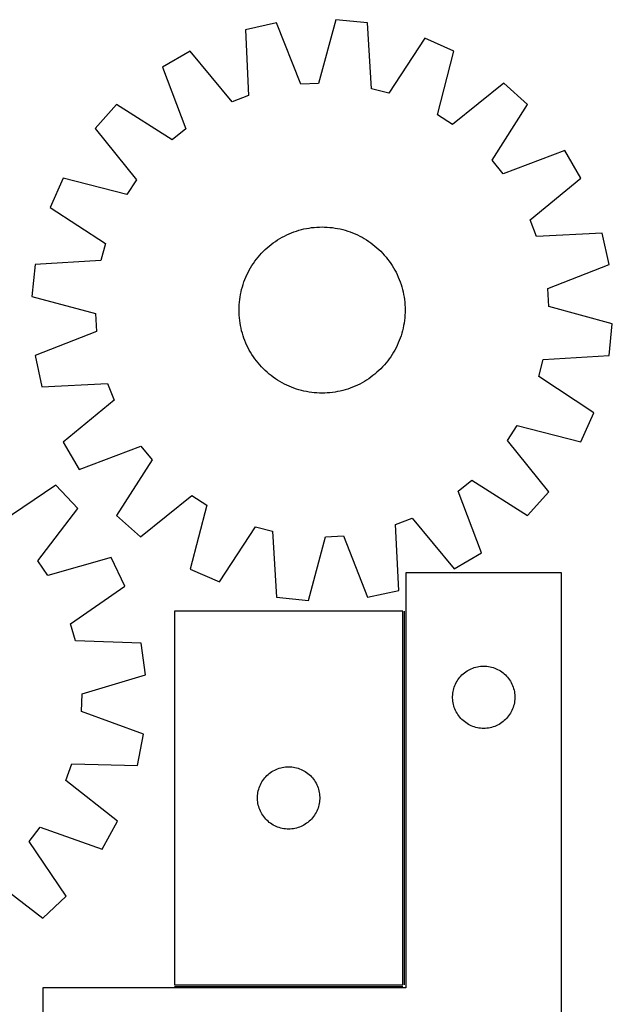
# Model space of a CAD drawing. Header units: millimetres. Extents: x 7 to 1493, y 7 to 2993.
# Tile 13 of 13: x 1208 to 1493, y 2519 to 2993. Entities that reach past the tile are written whole.
import ezdxf

# ---------------------------------------------------------------- set-up
doc = ezdxf.new("R2010")
doc.units = ezdxf.units.MM
doc.layers.add('COMMON', color=5, linetype='CONTINUOUS', true_color=0x0000ff)
doc.layers.add('CUT', color=7, linetype='CONTINUOUS', true_color=0x000000)

msp = doc.modelspace()

# ---------------------------------------------------------------- linework, layer by layer
at = {"layer": 'COMMON'}
for p, q in [((1393.149963, 2528.521999), (1393.149963, 2708.521999)), ((1282.399962, 2527.771998), (1392.399962, 2527.771998))]:
    msp.add_line(p, q, dxfattribs=at)
at = {"layer": 'CUT'}
for p, q in [((1360.082781, 2993.374271), (1351.777683, 2962.71485)), ((1375.388961, 2991.808575), (1360.082781, 2993.374271)), ((1331.587311, 2991.801368), (1316.546442, 2988.560565)), ((1316.546442, 2988.560565), (1318.122107, 2956.835306)), ((1343.216372, 2962.24228), (1331.587311, 2991.801368)), ((1377.314594, 2960.102634), (1375.388961, 2991.808575)), ((1402.975817, 2984.49891), (1385.602917, 2957.906484)), ((1417.049032, 2978.279974), (1402.975817, 2984.49891)), ((1289.931694, 2978.259061), (1276.628441, 2970.528989)), ((1310.125848, 2953.740274), (1289.931694, 2978.259061)), ((1409.082743, 2947.530779), (1417.049032, 2978.279974)), ((1276.628441, 2970.528989), (1287.930631, 2940.843382)), ((1351.777683, 2962.71485), (1343.216372, 2962.24228)), ((1385.602917, 2957.906484), (1377.314594, 2960.102634)), ((1441.02688, 2962.803263), (1416.286759, 2942.880884)), ((1452.489547, 2952.539841), (1441.02688, 2962.803263)), ((1318.122107, 2956.835306), (1310.125848, 2953.740274)), ((1254.49965, 2952.507267), (1244.236229, 2941.044601)), ((1281.282154, 2935.428852), (1254.49965, 2952.507267)), ((1435.411132, 2925.757337), (1452.489547, 2952.539841)), ((1416.286759, 2942.880884), (1409.082743, 2947.530779)), ((1244.236229, 2941.044601), (1264.158607, 2916.30448)), ((1287.930631, 2940.843382), (1281.282154, 2935.428852)), ((1470.511269, 2930.411051), (1440.825662, 2919.108861)), ((1478.24134, 2917.107798), (1470.511269, 2930.411051)), ((1440.825662, 2919.108861), (1435.411132, 2925.757337)), ((1228.759517, 2917.066752), (1222.540581, 2902.993537)), ((1259.508712, 2909.100464), (1228.759517, 2917.066752)), ((1453.722554, 2896.913643), (1478.24134, 2917.107798)), ((1264.158607, 2916.30448), (1259.508712, 2909.100464)), ((1222.540581, 2902.993537), (1249.133007, 2885.620637)), ((1346.009169, 2892.818862), (1347.247007, 2893.035109)), ((1347.247007, 2893.035109), (1348.491027, 2893.212369)), ((1348.491027, 2893.212369), (1349.740001, 2893.350465)), ((1349.740001, 2893.350465), (1350.992697, 2893.449261)), ((1350.992697, 2893.449261), (1352.247877, 2893.508661)), ((1352.247877, 2893.508661), (1353.504305, 2893.528605)), ((1353.504305, 2893.528605), (1354.760738, 2893.509074)), ((1354.760738, 2893.509074), (1356.015938, 2893.450088)), ((1356.015938, 2893.450088), (1357.268666, 2893.351703)), ((1357.268666, 2893.351703), (1358.517686, 2893.214018)), ((1358.517686, 2893.214018), (1359.761764, 2893.037168)), ((1359.761764, 2893.037168), (1360.999674, 2892.821328)), ((1456.817586, 2888.917385), (1453.722554, 2896.913643)), ((1333.143565, 2887.954936), (1334.234972, 2888.577702)), ((1334.234972, 2888.577702), (1335.345402, 2889.165879)), ((1335.345402, 2889.165879), (1336.473759, 2889.718885)), ((1336.473759, 2889.718885), (1337.61893, 2890.236177)), ((1337.61893, 2890.236177), (1338.779785, 2890.717242)), ((1338.779785, 2890.717242), (1339.955177, 2891.161607)), ((1339.955177, 2891.161607), (1341.143947, 2891.568832)), ((1341.143947, 2891.568832), (1342.344922, 2891.938517)), ((1342.344922, 2891.938517), (1343.556916, 2892.270295)), ((1343.556916, 2892.270295), (1344.778734, 2892.56384)), ((1344.778734, 2892.56384), (1346.009169, 2892.818862)), ((1360.999674, 2892.821328), (1362.230193, 2892.566711)), ((1362.230193, 2892.566711), (1363.452107, 2892.273568)), ((1363.452107, 2892.273568), (1364.66421, 2891.942189)), ((1364.66421, 2891.942189), (1365.865306, 2891.5729)), ((1365.865306, 2891.5729), (1367.05421, 2891.166065)), ((1367.05421, 2891.166065), (1368.229749, 2890.722087)), ((1368.229749, 2890.722087), (1369.390761, 2890.241404)), ((1369.390761, 2890.241404), (1370.536102, 2889.724489)), ((1370.536102, 2889.724489), (1371.664642, 2889.171854)), ((1371.664642, 2889.171854), (1372.775265, 2888.584043)), ((1372.775265, 2888.584043), (1373.866877, 2887.961636)), ((1488.542844, 2890.493049), (1456.817586, 2888.917385)), ((1491.783648, 2875.45218), (1488.542844, 2890.493049)), ((1249.133007, 2885.620637), (1246.936857, 2877.332314)), ((1326.124204, 2882.682846), (1327.053475, 2883.528696)), ((1327.053475, 2883.528696), (1328.008856, 2884.34494)), ((1328.008856, 2884.34494), (1328.989404, 2885.130772)), ((1328.989404, 2885.130772), (1329.994152, 2885.885417)), ((1329.994152, 2885.885417), (1331.022108, 2886.608129)), ((1331.022108, 2886.608129), (1332.072258, 2887.298196)), ((1332.072258, 2887.298196), (1333.143565, 2887.954936)), ((1373.866877, 2887.961636), (1374.938401, 2887.305249)), ((1374.938401, 2887.305249), (1375.988777, 2886.615527)), ((1375.988777, 2886.615527), (1377.016971, 2885.893153)), ((1377.016971, 2885.893153), (1378.021967, 2885.138839)), ((1378.021967, 2885.138839), (1379.002774, 2884.35333)), ((1379.002774, 2884.35333), (1379.958423, 2883.5374)), ((1379.958423, 2883.5374), (1380.887972, 2882.691856)), ((1321.900652, 2878.039688), (1322.686161, 2879.020494)), ((1322.686161, 2879.020494), (1323.502091, 2879.976144)), ((1323.502091, 2879.976144), (1324.347636, 2880.905692)), ((1324.347636, 2880.905692), (1325.221961, 2881.808223)), ((1325.221961, 2881.808223), (1326.124204, 2882.682846)), ((1380.887972, 2882.691856), (1381.790503, 2881.81753)), ((1381.790503, 2881.81753), (1382.665125, 2880.915287)), ((1382.665125, 2880.915287), (1383.510976, 2879.986017)), ((1383.510976, 2879.986017), (1384.32722, 2879.030636)), ((1384.32722, 2879.030636), (1385.113052, 2878.050088)), ((1215.230917, 2875.406681), (1213.66522, 2860.100501)), ((1246.936857, 2877.332314), (1215.230917, 2875.406681)), ((1319.077855, 2873.884598), (1319.734243, 2874.956121)), ((1319.734243, 2874.956121), (1320.423964, 2876.006498)), ((1320.423964, 2876.006498), (1321.146338, 2877.034692)), ((1321.146338, 2877.034692), (1321.900652, 2878.039688)), ((1385.113052, 2878.050088), (1385.867697, 2877.04534)), ((1385.867697, 2877.04534), (1386.590409, 2876.017384)), ((1386.590409, 2876.017384), (1387.280476, 2874.967234)), ((1387.280476, 2874.967234), (1387.937216, 2873.895927)), ((1462.22456, 2863.82312), (1491.783648, 2875.45218)), ((1316.317404, 2868.247469), (1316.798087, 2869.408482)), ((1316.798087, 2869.408482), (1317.315002, 2870.553823)), ((1317.315002, 2870.553823), (1317.867637, 2871.682362)), ((1317.867637, 2871.682362), (1318.455448, 2872.792986)), ((1318.455448, 2872.792986), (1319.077855, 2873.884598)), ((1387.937216, 2873.895927), (1388.559982, 2872.804519)), ((1388.559982, 2872.804519), (1389.148158, 2871.694089)), ((1389.148158, 2871.694089), (1389.701165, 2870.565732)), ((1389.701165, 2870.565732), (1390.218456, 2869.420561)), ((1390.218456, 2869.420561), (1390.699522, 2868.259707)), ((1314.765923, 2863.469827), (1315.097303, 2864.68193)), ((1315.097303, 2864.68193), (1315.466592, 2865.883027)), ((1315.466592, 2865.883027), (1315.873426, 2867.071931)), ((1315.873426, 2867.071931), (1316.317404, 2868.247469)), ((1390.699522, 2868.259707), (1391.143887, 2867.084314)), ((1391.143887, 2867.084314), (1391.551112, 2865.895544)), ((1391.551112, 2865.895544), (1391.920796, 2864.69457)), ((1391.920796, 2864.69457), (1392.252575, 2863.482575)), ((1213.66522, 2860.100501), (1244.324641, 2851.795403)), ((1313.825473, 2858.535406), (1314.002323, 2859.779484)), ((1314.002323, 2859.779484), (1314.218163, 2861.017394)), ((1314.218163, 2861.017394), (1314.47278, 2862.247913)), ((1314.47278, 2862.247913), (1314.765923, 2863.469827)), ((1392.252575, 2863.482575), (1392.54612, 2862.260758)), ((1392.54612, 2862.260758), (1392.801142, 2861.030323)), ((1392.801142, 2861.030323), (1393.017389, 2859.792484)), ((1393.017389, 2859.792484), (1393.194648, 2858.548464)), ((1462.69713, 2855.261809), (1462.22456, 2863.82312)), ((1313.530417, 2854.778458), (1313.589404, 2856.033659)), ((1313.589404, 2856.033659), (1313.687788, 2857.286387)), ((1313.687788, 2857.286387), (1313.825473, 2858.535406)), ((1393.194648, 2858.548464), (1393.332744, 2857.29949)), ((1393.332744, 2857.29949), (1393.431541, 2856.046795)), ((1393.431541, 2856.046795), (1393.490941, 2854.791614)), ((1493.356551, 2846.956711), (1462.69713, 2855.261809)), ((1244.324641, 2851.795403), (1244.797211, 2843.234092)), ((1313.510886, 2853.522025), (1313.530417, 2854.778458)), ((1313.53083, 2852.265598), (1313.510886, 2853.522025)), ((1313.59023, 2851.010417), (1313.53083, 2852.265598)), ((1313.689027, 2849.757722), (1313.59023, 2851.010417)), ((1393.432367, 2851.023553), (1393.333983, 2849.770825)), ((1393.491354, 2852.278753), (1393.432367, 2851.023553)), ((1393.490941, 2854.791614), (1393.510885, 2853.535187)), ((1393.510885, 2853.535187), (1393.491354, 2852.278753)), ((1313.827123, 2848.508748), (1313.689027, 2849.757722)), ((1314.004382, 2847.264727), (1313.827123, 2848.508748)), ((1314.220629, 2846.026889), (1314.004382, 2847.264727)), ((1314.475651, 2844.796454), (1314.220629, 2846.026889)), ((1392.803608, 2846.039818), (1392.548991, 2844.809299)), ((1393.019448, 2847.277727), (1392.803608, 2846.039818)), ((1393.196298, 2848.521806), (1393.019448, 2847.277727)), ((1393.333983, 2849.770825), (1393.196298, 2848.521806)), ((1491.790855, 2831.650531), (1493.356551, 2846.956711)), ((1244.797211, 2843.234092), (1215.238123, 2831.605031)), ((1314.769196, 2843.574636), (1314.475651, 2844.796454)), ((1315.100975, 2842.362642), (1314.769196, 2843.574636)), ((1315.470659, 2841.161667), (1315.100975, 2842.362642)), ((1315.877885, 2839.972897), (1315.470659, 2841.161667)), ((1391.555179, 2841.174185), (1391.148345, 2839.985281)), ((1391.924468, 2842.375281), (1391.555179, 2841.174185)), ((1392.255848, 2843.587385), (1391.924468, 2842.375281)), ((1392.548991, 2844.809299), (1392.255848, 2843.587385)), ((1316.322249, 2838.797505), (1315.877885, 2839.972897)), ((1316.803315, 2837.636651), (1316.322249, 2838.797505)), ((1317.320606, 2836.49148), (1316.803315, 2837.636651)), ((1317.873613, 2835.363122), (1317.320606, 2836.49148)), ((1389.706769, 2836.503389), (1389.154134, 2835.37485)), ((1390.223684, 2837.64873), (1389.706769, 2836.503389)), ((1390.704367, 2838.809743), (1390.223684, 2837.64873)), ((1391.148345, 2839.985281), (1390.704367, 2838.809743)), ((1215.238123, 2831.605031), (1218.478927, 2816.564162)), ((1318.461789, 2834.252692), (1317.873613, 2835.363122)), ((1319.084555, 2833.161285), (1318.461789, 2834.252692)), ((1319.741295, 2832.089978), (1319.084555, 2833.161285)), ((1320.431362, 2831.039828), (1319.741295, 2832.089978)), ((1387.287528, 2832.101091), (1386.597807, 2831.050714)), ((1387.943916, 2833.172614), (1387.287528, 2832.101091)), ((1388.566323, 2834.264226), (1387.943916, 2833.172614)), ((1389.154134, 2835.37485), (1388.566323, 2834.264226)), ((1460.084914, 2829.724898), (1491.790855, 2831.650531)), ((1321.154074, 2830.011872), (1320.431362, 2831.039828)), ((1321.908719, 2829.007124), (1321.154074, 2830.011872)), ((1322.694551, 2828.026576), (1321.908719, 2829.007124)), ((1323.510795, 2827.071195), (1322.694551, 2828.026576)), ((1324.356646, 2826.141925), (1323.510795, 2827.071195)), ((1383.51968, 2827.081068), (1382.674135, 2826.151519)), ((1384.33561, 2828.036717), (1383.51968, 2827.081068)), ((1385.121119, 2829.017524), (1384.33561, 2828.036717)), ((1385.875433, 2830.02252), (1385.121119, 2829.017524)), ((1386.597807, 2831.050714), (1385.875433, 2830.02252)), ((1457.888764, 2821.436575), (1460.084914, 2829.724898)), ((1325.231268, 2825.239682), (1324.356646, 2826.141925)), ((1326.133799, 2824.365356), (1325.231268, 2825.239682)), ((1327.063348, 2823.519811), (1326.133799, 2824.365356)), ((1328.018997, 2822.703882), (1327.063348, 2823.519811)), ((1328.999804, 2821.918372), (1328.018997, 2822.703882)), ((1330.0048, 2821.164058), (1328.999804, 2821.918372)), ((1378.032367, 2821.926439), (1377.027619, 2821.171795)), ((1379.012916, 2822.712271), (1378.032367, 2821.926439)), ((1379.968296, 2823.528516), (1379.012916, 2822.712271)), ((1380.897567, 2824.374366), (1379.968296, 2823.528516)), ((1381.79981, 2825.248988), (1380.897567, 2824.374366)), ((1382.674135, 2826.151519), (1381.79981, 2825.248988)), ((1218.478927, 2816.564162), (1250.204185, 2818.139827)), ((1250.204185, 2818.139827), (1253.299217, 2810.143568)), ((1331.032994, 2820.441684), (1330.0048, 2821.164058)), ((1332.083371, 2819.751963), (1331.032994, 2820.441684)), ((1333.154894, 2819.095575), (1332.083371, 2819.751963)), ((1334.246506, 2818.473169), (1333.154894, 2819.095575)), ((1335.357129, 2817.885358), (1334.246506, 2818.473169)), ((1336.485669, 2817.332722), (1335.357129, 2817.885358)), ((1337.63101, 2816.815808), (1336.485669, 2817.332722)), ((1370.548012, 2817.338326), (1369.402841, 2816.821035)), ((1371.676369, 2817.891333), (1370.548012, 2817.338326)), ((1372.786799, 2818.47951), (1371.676369, 2817.891333)), ((1373.878206, 2819.102275), (1372.786799, 2818.47951)), ((1374.949514, 2819.759016), (1373.878206, 2819.102275)), ((1375.999663, 2820.449082), (1374.949514, 2819.759016)), ((1377.027619, 2821.171795), (1375.999663, 2820.449082)), ((1484.48119, 2804.063675), (1457.888764, 2821.436575)), ((1338.792022, 2816.335124), (1337.63101, 2816.815808)), ((1339.967561, 2815.891146), (1338.792022, 2816.335124)), ((1341.156465, 2815.484312), (1339.967561, 2815.891146)), ((1342.357561, 2815.115023), (1341.156465, 2815.484312)), ((1343.569664, 2814.783643), (1342.357561, 2815.115023)), ((1344.791578, 2814.4905), (1343.569664, 2814.783643)), ((1346.022097, 2814.235883), (1344.791578, 2814.4905)), ((1347.260007, 2814.020043), (1346.022097, 2814.235883)), ((1348.504085, 2813.843194), (1347.260007, 2814.020043)), ((1349.753105, 2813.705508), (1348.504085, 2813.843194)), ((1351.005833, 2813.607124), (1349.753105, 2813.705508)), ((1352.261033, 2813.548137), (1351.005833, 2813.607124)), ((1353.517467, 2813.528606), (1352.261033, 2813.548137)), ((1354.773894, 2813.548551), (1353.517467, 2813.528606)), ((1356.029074, 2813.60795), (1354.773894, 2813.548551)), ((1357.28177, 2813.706747), (1356.029074, 2813.60795)), ((1358.530744, 2813.844843), (1357.28177, 2813.706747)), ((1359.774764, 2814.022102), (1358.530744, 2813.844843)), ((1361.012602, 2814.23835), (1359.774764, 2814.022102)), ((1362.243038, 2814.493371), (1361.012602, 2814.23835)), ((1363.464855, 2814.786917), (1362.243038, 2814.493371)), ((1364.676849, 2815.118695), (1363.464855, 2814.786917)), ((1365.877824, 2815.488379), (1364.676849, 2815.118695)), ((1367.066594, 2815.895605), (1365.877824, 2815.488379)), ((1368.241986, 2816.33997), (1367.066594, 2815.895605)), ((1369.402841, 2816.821035), (1368.241986, 2816.33997)), ((1253.299217, 2810.143568), (1228.780431, 2789.949414)), ((1478.262254, 2789.99046), (1484.48119, 2804.063675)), ((1442.863164, 2790.752732), (1447.513059, 2797.956748)), ((1447.513059, 2797.956748), (1478.262254, 2789.99046)), ((1228.780431, 2789.949414), (1236.510502, 2776.646161)), ((1462.785543, 2766.012611), (1442.863164, 2790.752732)), ((1236.510502, 2776.646161), (1266.196109, 2787.948351)), ((1266.196109, 2787.948351), (1271.610639, 2781.299875)), ((1271.610639, 2781.299875), (1254.532225, 2754.517371)), ((1419.09114, 2766.213829), (1425.739617, 2771.628359)), ((1425.739617, 2771.628359), (1452.522121, 2754.549945)), ((1225.252864, 2769.161655), (1198.902761, 2751.423368)), ((1235.797795, 2757.957415), (1225.252864, 2769.161655)), ((1430.393331, 2736.528223), (1419.09114, 2766.213829)), ((1452.522121, 2754.549945), (1462.785543, 2766.012611)), ((1265.994891, 2744.253949), (1290.735012, 2764.176327)), ((1290.735012, 2764.176327), (1297.939028, 2759.526432)), ((1216.495978, 2732.730155), (1235.797795, 2757.957415)), ((1297.939028, 2759.526432), (1289.972739, 2728.777237)), ((1254.532225, 2754.517371), (1265.994891, 2744.253949)), ((1388.899665, 2750.221906), (1396.895923, 2753.316937)), ((1396.895923, 2753.316937), (1417.090078, 2728.798151)), ((1304.045955, 2722.558302), (1321.418854, 2749.150727)), ((1321.418854, 2749.150727), (1329.707177, 2746.954578)), ((1329.707177, 2746.954578), (1331.632811, 2715.248637)), ((1390.475329, 2718.496647), (1388.899665, 2750.221906)), ((1346.93899, 2713.68294), (1355.244088, 2744.342361)), ((1355.244088, 2744.342361), (1363.8054, 2744.814932)), ((1363.8054, 2744.814932), (1375.43446, 2715.255843)), ((1417.090078, 2728.798151), (1430.393331, 2736.528223)), ((1221.32335, 2725.64384), (1216.495978, 2732.730155)), ((1251.865219, 2734.371324), (1221.32335, 2725.64384)), ((1258.431743, 2720.456896), (1251.865219, 2734.371324)), ((1289.972739, 2728.777237), (1304.045955, 2722.558302)), ((1468.899963, 2727.021998), (1393.899963, 2727.021998)), ((1393.899963, 2727.021998), (1393.899963, 2527.021998)), ((1468.899963, 2427.021998), (1468.899963, 2727.021998)), ((1232.278973, 2702.428935), (1258.431743, 2720.456896)), ((1375.43446, 2715.255843), (1390.475329, 2718.496647)), ((1331.632811, 2715.248637), (1346.93899, 2713.68294)), ((1282.399962, 2708.521999), (1282.399962, 2528.521999)), ((1392.399962, 2708.521999), (1282.399962, 2708.521999)), ((1392.399962, 2528.521999), (1392.399962, 2708.521999)), ((1234.680285, 2694.19771), (1232.278973, 2702.428935)), ((1266.42427, 2693.060083), (1234.680285, 2694.19771)), ((1268.36961, 2677.797508), (1266.42427, 2693.060083)), ((1422.708646, 2679.247423), (1423.34952, 2679.678631)), ((1423.34952, 2679.678631), (1424.011742, 2680.076276)), ((1424.011742, 2680.076276), (1424.693556, 2680.439304)), ((1424.693556, 2680.439304), (1425.393154, 2680.766751)), ((1425.393154, 2680.766751), (1426.108682, 2681.05775)), ((1426.108682, 2681.05775), (1426.83824, 2681.311528)), ((1426.83824, 2681.311528), (1427.579896, 2681.527414)), ((1427.579896, 2681.527414), (1428.331682, 2681.704833)), ((1428.331682, 2681.704833), (1429.091604, 2681.843316)), ((1429.091604, 2681.843316), (1429.857648, 2681.942496)), ((1429.857648, 2681.942496), (1430.627782, 2682.002109)), ((1430.627782, 2682.002109), (1431.399963, 2682.021998)), ((1431.399963, 2682.021998), (1432.172144, 2682.002109)), ((1432.172144, 2682.002109), (1432.942278, 2681.942496)), ((1432.942278, 2681.942496), (1433.708322, 2681.843316)), ((1433.708322, 2681.843316), (1434.468244, 2681.704833)), ((1434.468244, 2681.704833), (1435.22003, 2681.527414)), ((1435.22003, 2681.527414), (1435.961685, 2681.311528)), ((1435.961685, 2681.311528), (1436.691244, 2681.05775)), ((1436.691244, 2681.05775), (1437.406772, 2680.766751)), ((1437.406772, 2680.766751), (1438.10637, 2680.439304)), ((1438.10637, 2680.439304), (1438.788184, 2680.076276)), ((1438.788184, 2680.076276), (1439.450406, 2679.678631)), ((1439.450406, 2679.678631), (1440.091279, 2679.247423)), ((1237.925902, 2668.733549), (1268.36961, 2677.797508)), ((1418.540244, 2674.74389), (1418.954808, 2675.395654)), ((1418.954808, 2675.395654), (1419.402374, 2676.025212)), ((1419.402374, 2676.025212), (1419.881756, 2676.630895)), ((1419.881756, 2676.630895), (1420.391682, 2677.211098)), ((1420.391682, 2677.211098), (1420.930801, 2677.764281)), ((1420.930801, 2677.764281), (1421.497681, 2678.288977)), ((1421.497681, 2678.288977), (1422.090821, 2678.783795)), ((1422.090821, 2678.783795), (1422.708646, 2679.247423)), ((1440.091279, 2679.247423), (1440.709105, 2678.783795)), ((1440.709105, 2678.783795), (1441.302245, 2678.288977)), ((1441.302245, 2678.288977), (1441.869125, 2677.764281)), ((1441.869125, 2677.764281), (1442.408243, 2677.211098)), ((1442.408243, 2677.211098), (1442.91817, 2676.630895)), ((1442.91817, 2676.630895), (1443.397552, 2676.025212)), ((1443.397552, 2676.025212), (1443.845118, 2675.395654)), ((1443.845118, 2675.395654), (1444.259682, 2674.74389)), ((1416.642994, 2669.711209), (1416.800997, 2670.467314)), ((1416.800997, 2670.467314), (1416.997715, 2671.214282)), ((1416.997715, 2671.214282), (1417.232625, 2671.950134)), ((1417.232625, 2671.950134), (1417.505103, 2672.672916)), ((1417.505103, 2672.672916), (1417.814429, 2673.380714)), ((1417.814429, 2673.380714), (1418.159781, 2674.071649)), ((1418.159781, 2674.071649), (1418.540244, 2674.74389)), ((1444.259682, 2674.74389), (1444.640145, 2674.071649)), ((1444.640145, 2674.071649), (1444.985497, 2673.380714)), ((1444.985497, 2673.380714), (1445.294822, 2672.672916)), ((1445.294822, 2672.672916), (1445.567301, 2671.950134)), ((1445.567301, 2671.950134), (1445.802211, 2671.214282)), ((1445.802211, 2671.214282), (1445.998929, 2670.467314)), ((1445.998929, 2670.467314), (1446.156932, 2669.711209)), ((1237.666096, 2660.163142), (1237.925902, 2668.733549)), ((1416.404936, 2667.408216), (1416.4447, 2668.17963)), ((1416.404936, 2666.635779), (1416.404936, 2667.408216)), ((1416.4447, 2665.864366), (1416.404936, 2666.635779)), ((1416.4447, 2668.17963), (1416.524123, 2668.947973)), ((1416.524123, 2665.096022), (1416.4447, 2665.864366)), ((1416.524123, 2668.947973), (1416.642994, 2669.711209)), ((1446.156932, 2669.711209), (1446.275803, 2668.947973)), ((1446.275803, 2668.947973), (1446.355226, 2668.17963)), ((1446.355226, 2665.864366), (1446.275803, 2665.096022)), ((1446.355226, 2668.17963), (1446.39499, 2667.408216)), ((1446.39499, 2666.635779), (1446.355226, 2665.864366)), ((1446.39499, 2667.408216), (1446.39499, 2666.635779)), ((1416.642994, 2664.332786), (1416.524123, 2665.096022)), ((1416.800997, 2663.576682), (1416.642994, 2664.332786)), ((1416.997715, 2662.829713), (1416.800997, 2663.576682)), ((1417.232625, 2662.093862), (1416.997715, 2662.829713)), ((1417.505103, 2661.371079), (1417.232625, 2662.093862)), ((1417.814429, 2660.663282), (1417.505103, 2661.371079)), ((1418.159781, 2659.972347), (1417.814429, 2660.663282)), ((1444.985497, 2660.663282), (1444.640145, 2659.972347)), ((1445.294822, 2661.371079), (1444.985497, 2660.663282)), ((1445.567301, 2662.093862), (1445.294822, 2661.371079)), ((1445.802211, 2662.829713), (1445.567301, 2662.093862)), ((1445.998929, 2663.576682), (1445.802211, 2662.829713)), ((1446.156932, 2664.332786), (1445.998929, 2663.576682)), ((1446.275803, 2665.096022), (1446.156932, 2664.332786)), ((1267.504874, 2649.271764), (1237.666096, 2660.163142)), ((1418.540244, 2659.300106), (1418.159781, 2659.972347)), ((1418.954808, 2658.648342), (1418.540244, 2659.300106)), ((1419.402374, 2658.018784), (1418.954808, 2658.648342)), ((1419.881756, 2657.4131), (1419.402374, 2658.018784)), ((1420.391682, 2656.832898), (1419.881756, 2657.4131)), ((1420.930801, 2656.279715), (1420.391682, 2656.832898)), ((1421.497681, 2655.755019), (1420.930801, 2656.279715)), ((1441.869125, 2656.279715), (1441.302245, 2655.755019)), ((1442.408243, 2656.832898), (1441.869125, 2656.279715)), ((1442.91817, 2657.4131), (1442.408243, 2656.832898)), ((1443.397552, 2658.018784), (1442.91817, 2657.4131)), ((1443.845118, 2658.648342), (1443.397552, 2658.018784)), ((1444.259682, 2659.300106), (1443.845118, 2658.648342)), ((1444.640145, 2659.972347), (1444.259682, 2659.300106)), ((1422.090821, 2655.260201), (1421.497681, 2655.755019)), ((1422.708646, 2654.796573), (1422.090821, 2655.260201)), ((1423.34952, 2654.365364), (1422.708646, 2654.796573)), ((1424.011742, 2653.967719), (1423.34952, 2654.365364)), ((1424.693556, 2653.604692), (1424.011742, 2653.967719)), ((1425.393154, 2653.277244), (1424.693556, 2653.604692)), ((1426.108682, 2652.986245), (1425.393154, 2653.277244)), ((1426.83824, 2652.732467), (1426.108682, 2652.986245)), ((1427.579896, 2652.516582), (1426.83824, 2652.732467)), ((1428.331682, 2652.339162), (1427.579896, 2652.516582)), ((1429.091604, 2652.200679), (1428.331682, 2652.339162)), ((1429.857648, 2652.1015), (1429.091604, 2652.200679)), ((1430.627782, 2652.041886), (1429.857648, 2652.1015)), ((1431.399963, 2652.021998), (1430.627782, 2652.041886)), ((1432.172144, 2652.041886), (1431.399963, 2652.021998)), ((1432.942278, 2652.1015), (1432.172144, 2652.041886)), ((1433.708322, 2652.200679), (1432.942278, 2652.1015)), ((1434.468244, 2652.339162), (1433.708322, 2652.200679)), ((1435.22003, 2652.516582), (1434.468244, 2652.339162)), ((1435.961685, 2652.732467), (1435.22003, 2652.516582)), ((1436.691244, 2652.986245), (1435.961685, 2652.732467)), ((1437.406772, 2653.277244), (1436.691244, 2652.986245)), ((1438.10637, 2653.604692), (1437.406772, 2653.277244)), ((1438.788184, 2653.967719), (1438.10637, 2653.604692)), ((1439.450406, 2654.365364), (1438.788184, 2653.967719)), ((1440.091279, 2654.796573), (1439.450406, 2654.365364)), ((1440.709105, 2655.260201), (1440.091279, 2654.796573)), ((1441.302245, 2655.755019), (1440.709105, 2655.260201)), ((1264.638607, 2634.15505), (1267.504874, 2649.271764)), ((1229.988511, 2626.871679), (1232.884002, 2634.942336)), ((1232.884002, 2634.942336), (1264.638607, 2634.15505)), ((1330.693555, 2631.939305), (1331.393153, 2632.266752)), ((1331.393153, 2632.266752), (1332.108681, 2632.557751)), ((1332.108681, 2632.557751), (1332.838239, 2632.811529)), ((1332.838239, 2632.811529), (1333.579895, 2633.027415)), ((1333.579895, 2633.027415), (1334.331681, 2633.204834)), ((1334.331681, 2633.204834), (1335.091603, 2633.343317)), ((1335.091603, 2633.343317), (1335.857647, 2633.442497)), ((1335.857647, 2633.442497), (1336.627781, 2633.50211)), ((1336.627781, 2633.50211), (1337.399962, 2633.521999)), ((1337.399962, 2633.521999), (1338.172143, 2633.50211)), ((1338.172143, 2633.50211), (1338.942277, 2633.442497)), ((1338.942277, 2633.442497), (1339.708321, 2633.343317)), ((1339.708321, 2633.343317), (1340.468243, 2633.204834)), ((1340.468243, 2633.204834), (1341.220029, 2633.027415)), ((1341.220029, 2633.027415), (1341.961684, 2632.811529)), ((1341.961684, 2632.811529), (1342.691243, 2632.557751)), ((1342.691243, 2632.557751), (1343.406771, 2632.266752)), ((1343.406771, 2632.266752), (1344.106369, 2631.939305)), ((1324.954807, 2626.895655), (1325.402373, 2627.525213)), ((1325.402373, 2627.525213), (1325.881755, 2628.130896)), ((1325.881755, 2628.130896), (1326.391681, 2628.711099)), ((1326.391681, 2628.711099), (1326.9308, 2629.264282)), ((1326.9308, 2629.264282), (1327.49768, 2629.788978)), ((1327.49768, 2629.788978), (1328.09082, 2630.283796)), ((1328.09082, 2630.283796), (1328.708645, 2630.747424)), ((1328.708645, 2630.747424), (1329.349519, 2631.178632)), ((1329.349519, 2631.178632), (1330.011741, 2631.576277)), ((1330.011741, 2631.576277), (1330.693555, 2631.939305)), ((1344.106369, 2631.939305), (1344.788183, 2631.576277)), ((1344.788183, 2631.576277), (1345.450405, 2631.178632)), ((1345.450405, 2631.178632), (1346.091278, 2630.747424)), ((1346.091278, 2630.747424), (1346.709104, 2630.283796)), ((1346.709104, 2630.283796), (1347.302244, 2629.788978)), ((1347.302244, 2629.788978), (1347.869124, 2629.264282)), ((1347.869124, 2629.264282), (1348.408242, 2628.711099)), ((1348.408242, 2628.711099), (1348.918169, 2628.130896)), ((1348.918169, 2628.130896), (1349.397551, 2627.525213)), ((1349.397551, 2627.525213), (1349.845117, 2626.895655)), ((1255.001254, 2607.292674), (1229.988511, 2626.871679)), ((1322.800996, 2621.967315), (1322.997714, 2622.714283)), ((1322.997714, 2622.714283), (1323.232624, 2623.450135)), ((1323.232624, 2623.450135), (1323.505102, 2624.172917)), ((1323.505102, 2624.172917), (1323.814428, 2624.880715)), ((1323.814428, 2624.880715), (1324.15978, 2625.57165)), ((1324.15978, 2625.57165), (1324.540243, 2626.243891)), ((1324.540243, 2626.243891), (1324.954807, 2626.895655)), ((1349.845117, 2626.895655), (1350.259681, 2626.243891)), ((1350.259681, 2626.243891), (1350.640144, 2625.57165)), ((1350.640144, 2625.57165), (1350.985496, 2624.880715)), ((1350.985496, 2624.880715), (1351.294821, 2624.172917)), ((1351.294821, 2624.172917), (1351.5673, 2623.450135)), ((1351.5673, 2623.450135), (1351.80221, 2622.714283)), ((1351.80221, 2622.714283), (1351.998928, 2621.967315)), ((1322.404935, 2618.908217), (1322.444699, 2619.679631)), ((1322.404935, 2618.13578), (1322.404935, 2618.908217)), ((1322.444699, 2617.364367), (1322.404935, 2618.13578)), ((1322.444699, 2619.679631), (1322.524122, 2620.447974)), ((1322.524122, 2620.447974), (1322.642993, 2621.21121)), ((1322.642993, 2621.21121), (1322.800996, 2621.967315)), ((1351.998928, 2621.967315), (1352.156931, 2621.21121)), ((1352.156931, 2621.21121), (1352.275802, 2620.447974)), ((1352.275802, 2620.447974), (1352.355225, 2619.679631)), ((1352.355225, 2619.679631), (1352.394989, 2618.908217)), ((1352.394989, 2618.13578), (1352.355225, 2617.364367)), ((1352.394989, 2618.908217), (1352.394989, 2618.13578)), ((1322.524122, 2616.596023), (1322.444699, 2617.364367)), ((1322.642993, 2615.832787), (1322.524122, 2616.596023)), ((1322.800996, 2615.076683), (1322.642993, 2615.832787)), ((1322.997714, 2614.329714), (1322.800996, 2615.076683)), ((1323.232624, 2613.593863), (1322.997714, 2614.329714)), ((1323.505102, 2612.87108), (1323.232624, 2613.593863)), ((1351.5673, 2613.593863), (1351.294821, 2612.87108)), ((1351.80221, 2614.329714), (1351.5673, 2613.593863)), ((1351.998928, 2615.076683), (1351.80221, 2614.329714)), ((1352.156931, 2615.832787), (1351.998928, 2615.076683)), ((1352.275802, 2616.596023), (1352.156931, 2615.832787)), ((1352.355225, 2617.364367), (1352.275802, 2616.596023)), ((1323.814428, 2612.163283), (1323.505102, 2612.87108)), ((1324.15978, 2611.472348), (1323.814428, 2612.163283)), ((1324.540243, 2610.800107), (1324.15978, 2611.472348)), ((1324.954807, 2610.148343), (1324.540243, 2610.800107)), ((1325.402373, 2609.518785), (1324.954807, 2610.148343)), ((1325.881755, 2608.913101), (1325.402373, 2609.518785)), ((1326.391681, 2608.332899), (1325.881755, 2608.913101)), ((1348.918169, 2608.913101), (1348.408242, 2608.332899)), ((1349.397551, 2609.518785), (1348.918169, 2608.913101)), ((1349.845117, 2610.148343), (1349.397551, 2609.518785)), ((1350.259681, 2610.800107), (1349.845117, 2610.148343)), ((1350.640144, 2611.472348), (1350.259681, 2610.800107)), ((1350.985496, 2612.163283), (1350.640144, 2611.472348)), ((1351.294821, 2612.87108), (1350.985496, 2612.163283)), ((1212.399067, 2597.58212), (1217.646812, 2604.363015)), ((1217.646812, 2604.363015), (1247.603951, 2593.801549)), ((1247.603951, 2593.801549), (1255.001254, 2607.292674)), ((1326.9308, 2607.779716), (1326.391681, 2608.332899)), ((1327.49768, 2607.25502), (1326.9308, 2607.779716)), ((1328.09082, 2606.760202), (1327.49768, 2607.25502)), ((1328.708645, 2606.296574), (1328.09082, 2606.760202)), ((1329.349519, 2605.865365), (1328.708645, 2606.296574)), ((1330.011741, 2605.46772), (1329.349519, 2605.865365)), ((1330.693555, 2605.104693), (1330.011741, 2605.46772)), ((1331.393153, 2604.777245), (1330.693555, 2605.104693)), ((1332.108681, 2604.486246), (1331.393153, 2604.777245)), ((1332.838239, 2604.232468), (1332.108681, 2604.486246)), ((1333.579895, 2604.016583), (1332.838239, 2604.232468)), ((1334.331681, 2603.839163), (1333.579895, 2604.016583)), ((1335.091603, 2603.70068), (1334.331681, 2603.839163)), ((1335.857647, 2603.601501), (1335.091603, 2603.70068)), ((1339.708321, 2603.70068), (1338.942277, 2603.601501)), ((1340.468243, 2603.839163), (1339.708321, 2603.70068)), ((1341.220029, 2604.016583), (1340.468243, 2603.839163)), ((1341.961684, 2604.232468), (1341.220029, 2604.016583)), ((1342.691243, 2604.486246), (1341.961684, 2604.232468)), ((1343.406771, 2604.777245), (1342.691243, 2604.486246)), ((1344.106369, 2605.104693), (1343.406771, 2604.777245)), ((1344.788183, 2605.46772), (1344.106369, 2605.104693)), ((1345.450405, 2605.865365), (1344.788183, 2605.46772)), ((1346.091278, 2606.296574), (1345.450405, 2605.865365)), ((1346.709104, 2606.760202), (1346.091278, 2606.296574)), ((1347.302244, 2607.25502), (1346.709104, 2606.760202)), ((1347.869124, 2607.779716), (1347.302244, 2607.25502)), ((1348.408242, 2608.332899), (1347.869124, 2607.779716)), ((1336.627781, 2603.541887), (1335.857647, 2603.601501)), ((1337.399962, 2603.521999), (1336.627781, 2603.541887)), ((1338.172143, 2603.541887), (1337.399962, 2603.521999)), ((1338.942277, 2603.601501), (1338.172143, 2603.541887)), ((1230.137353, 2571.232017), (1212.399067, 2597.58212)), ((1193.705853, 2579.988903), (1218.933113, 2560.687086)), ((1218.933113, 2560.687086), (1230.137353, 2571.232017)), ((1282.399962, 2528.521999), (1392.399962, 2528.521999)), ((1393.899963, 2527.021998), (1218.899963, 2527.021998)), ((1218.899963, 2527.021998), (1218.899963, 2427.021998))]:
    msp.add_line(p, q, dxfattribs=at)

doc.saveas('drawing.dxf')
